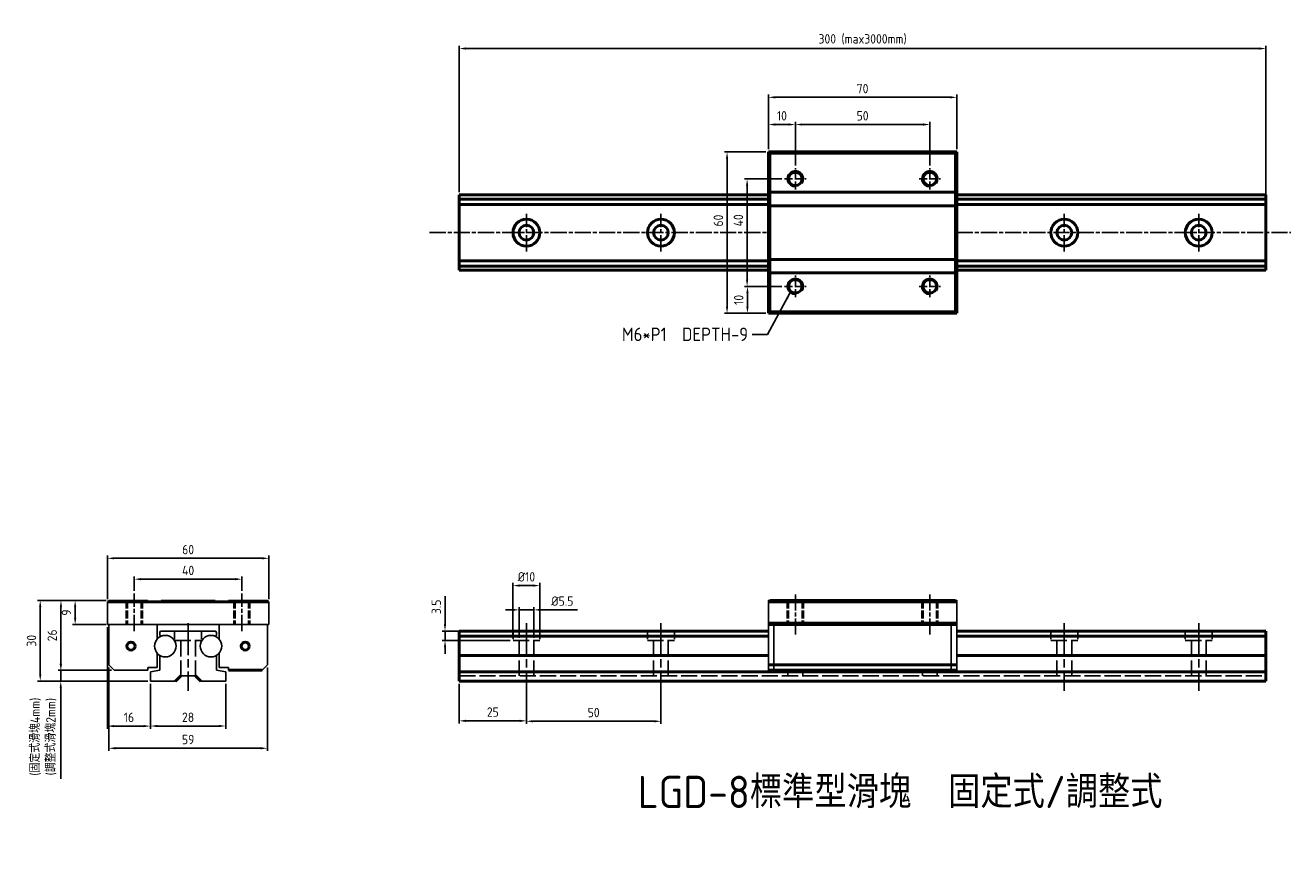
# Model space of a CAD drawing. Header units: millimetres. Extents: x 1348 to 1819, y 1120 to 1434.
import ezdxf

# ---------------------------------------------------------------- set-up
doc = ezdxf.new("R2010")
doc.units = ezdxf.units.MM
for name, pattern in [('AM_ISO02W050', [7.5, 6, -1.5]), ('AM_ISO02W050x2', [3.75, 3, -0.75]), ('AM_ISO08W050', [18, 12, -1.5, 3, -1.5]), ('AM_ISO08W050x2', [9, 6, -0.75, 1.5, -0.75])]:
    doc.linetypes.add(name, pattern=pattern)
for name, color, linetype, lineweight in [('AM_0', 7, 'Continuous', 50), ('AM_3', 6, 'AM_ISO02W050', 25), ('AM_5', 3, 'Continuous', 25), ('AM_7', 4, 'AM_ISO08W050', 25), ('AM_8', 1, 'Continuous', 25)]:
    doc.layers.add(name, color=color, linetype=linetype, lineweight=lineweight)
doc.styles.add('ACISOTS', font='isocp.shx', dxfattribs={"height": 1, "bigfont": 'chineset.shx'})
doc.styles.get("Standard").update_dxf_attribs({"font": 'ISOCP.SHX', "bigfont": 'CHINESET.SHX'})
doc.dimstyles.new('AM_ISO', dxfattribs={"dimtxt": 3.5, "dimasz": 2.5, "dimexe": 1, "dimexo": 1, "dimgap": 1.5, "dimtad": 1, "dimdsep": 46, "dimtxsty": 'Standard', "dimcen": 0, "dimclrd": 256, "dimclre": 256, "dimclrt": 2, "dimadec": 0, "dimazin": 2, "dimtp": 0.1, "dimtm": 0.1, "dimtfac": 0.71, "dimtdec": 3, "dimtmove": 0, "dimatfit": 3, "dimfxl": 0, "dimlwd": -1, "dimlwe": -1, "dimarcsym": 0})
doc.dimstyles.new('AM_ISO$7', dxfattribs={"dimtxt": 5, "dimasz": 2.5, "dimexe": 1, "dimexo": 1, "dimgap": 1.5, "dimtad": 1, "dimdsep": 46, "dimtxsty": 'Standard', "dimcen": 0, "dimclrd": 256, "dimclre": 256, "dimclrt": 2, "dimadec": 0, "dimazin": 2, "dimtp": 0.1, "dimtm": 0.1, "dimtfac": 0.71, "dimtdec": 3, "dimtmove": 0, "dimatfit": 3, "dimfxl": 0, "dimlwd": -1, "dimlwe": -1, "dimarcsym": 0})

# ---------------------------------------------------------------- blocks, each defined once
blk = doc.blocks.new('*D2')
at = {"layer": 'AM_5'}
for p, q in [((1378.1, 1219.95), (1352.61, 1219.95)), ((1353.61, 1217.45), (1353.61, 1192.45)), ((1393.6, 1189.95), (1352.61, 1189.95))]:
    blk.add_line(p, q, dxfattribs=at)
for points in [[(1353.19, 1217.45), (1354.02, 1217.45), (1353.61, 1219.95)], [(1353.19, 1192.45), (1354.02, 1192.45), (1353.61, 1189.95)]]:
    blk.add_solid(points, dxfattribs=at)
at = {"layer": 'Defpoints', "color": 0}
for p in [(1379.1, 1219.95), (1353.61, 1189.95), (1394.6, 1189.95)]:
    blk.add_point(p, dxfattribs=at)
at = {"layer": 'AM_5', "color": 2, "insert": (1350.36, 1204.95), "char_height": 3.5, "attachment_point": 5, "rotation": 90}
blk.add_mtext('30', dxfattribs=at)
blk = doc.blocks.new('*D3')
at = {"layer": 'AM_5'}
for p, q in [((1378.1, 1219.95), (1365.59, 1219.95)), ((1366.59, 1217.45), (1366.59, 1213.45)), ((1378.1, 1210.95), (1365.59, 1210.95))]:
    blk.add_line(p, q, dxfattribs=at)
for points in [[(1366.18, 1217.45), (1367.01, 1217.45), (1366.59, 1219.95)], [(1366.18, 1213.45), (1367.01, 1213.45), (1366.59, 1210.95)]]:
    blk.add_solid(points, dxfattribs=at)
at = {"layer": 'Defpoints', "color": 0}
for p in [(1379.1, 1219.95), (1366.59, 1210.95), (1379.1, 1210.95)]:
    blk.add_point(p, dxfattribs=at)
at = {"layer": 'AM_5', "color": 2, "insert": (1363.34, 1215.45), "char_height": 3.5, "attachment_point": 5, "rotation": 90}
blk.add_mtext('9', dxfattribs=at)
blk = doc.blocks.new('*D4')
at = {"layer": 'AM_5'}
for p, q in [((1394.6, 1188.95), (1394.6, 1172.24)), ((1422.6, 1188.95), (1422.6, 1172.24)), ((1397.1, 1173.24), (1420.1, 1173.24))]:
    blk.add_line(p, q, dxfattribs=at)
for points in [[(1397.1, 1173.66), (1397.1, 1172.83), (1394.6, 1173.24)], [(1420.1, 1173.66), (1420.1, 1172.83), (1422.6, 1173.24)]]:
    blk.add_solid(points, dxfattribs=at)
at = {"layer": 'Defpoints', "color": 0}
for p in [(1394.6, 1189.95), (1422.6, 1189.95), (1422.6, 1173.24)]:
    blk.add_point(p, dxfattribs=at)
at = {"layer": 'AM_5', "color": 2, "insert": (1408.6, 1176.49), "char_height": 3.5, "attachment_point": 5}
blk.add_mtext('28', dxfattribs=at)
blk = doc.blocks.new('*D5')
at = {"layer": 'AM_5'}
for p, q in [((1378.6, 1220.45), (1378.6, 1236.61)), ((1381.1, 1235.61), (1436.1, 1235.61)), ((1438.6, 1220.45), (1438.6, 1236.61))]:
    blk.add_line(p, q, dxfattribs=at)
for points in [[(1381.1, 1236.03), (1381.1, 1235.2), (1378.6, 1235.61)], [(1436.1, 1236.03), (1436.1, 1235.2), (1438.6, 1235.61)]]:
    blk.add_solid(points, dxfattribs=at)
at = {"layer": 'Defpoints', "color": 0}
for p in [(1438.6, 1235.61), (1378.6, 1219.45), (1438.6, 1219.45)]:
    blk.add_point(p, dxfattribs=at)
at = {"layer": 'AM_5', "color": 2, "insert": (1408.6, 1238.86), "char_height": 3.5, "attachment_point": 5}
blk.add_mtext('60', dxfattribs=at)
blk = doc.blocks.new('*D6')
at = {"layer": 'AM_5'}
for p, q in [((1388.6, 1223.52), (1388.6, 1228.85)), ((1428.6, 1223.52), (1428.6, 1228.85)), ((1391.1, 1227.85), (1426.1, 1227.85))]:
    blk.add_line(p, q, dxfattribs=at)
for points in [[(1391.1, 1228.27), (1391.1, 1227.44), (1388.6, 1227.85)], [(1426.1, 1228.27), (1426.1, 1227.44), (1428.6, 1227.85)]]:
    blk.add_solid(points, dxfattribs=at)
at = {"layer": 'Defpoints', "color": 0}
for p in [(1428.6, 1227.85), (1388.6, 1222.52), (1428.6, 1222.52)]:
    blk.add_point(p, dxfattribs=at)
at = {"layer": 'AM_5', "color": 2, "insert": (1408.6, 1231.1), "char_height": 3.5, "attachment_point": 5}
blk.add_mtext('40', dxfattribs=at)
blk = doc.blocks.new('*D7')
at = {"layer": 'AM_5'}
for p, q in [((1378.6, 1209.95), (1378.6, 1172.2)), ((1394.6, 1188.95), (1394.6, 1172.2)), ((1381.1, 1173.2), (1392.1, 1173.2))]:
    blk.add_line(p, q, dxfattribs=at)
for points in [[(1381.1, 1173.62), (1381.1, 1172.79), (1378.6, 1173.2)], [(1392.1, 1173.62), (1392.1, 1172.79), (1394.6, 1173.2)]]:
    blk.add_solid(points, dxfattribs=at)
at = {"layer": 'Defpoints', "color": 0}
for p in [(1378.6, 1210.95), (1394.6, 1189.95), (1394.6, 1173.2)]:
    blk.add_point(p, dxfattribs=at)
at = {"layer": 'AM_5', "color": 2, "insert": (1386.6, 1176.45), "char_height": 3.5, "attachment_point": 5}
blk.add_mtext('16', dxfattribs=at)
blk = doc.blocks.new('*D8')
at = {"layer": 'AM_5'}
for p, q in [((1379.1, 1194.95), (1379.1, 1163.96)), ((1438.1, 1194.95), (1438.1, 1163.96)), ((1381.6, 1164.96), (1435.6, 1164.96))]:
    blk.add_line(p, q, dxfattribs=at)
for points in [[(1381.6, 1165.38), (1381.6, 1164.55), (1379.1, 1164.96)], [(1435.6, 1165.38), (1435.6, 1164.55), (1438.1, 1164.96)]]:
    blk.add_solid(points, dxfattribs=at)
at = {"layer": 'Defpoints', "color": 0}
for p in [(1379.1, 1195.95), (1438.1, 1195.95), (1438.1, 1164.96)]:
    blk.add_point(p, dxfattribs=at)
at = {"layer": 'AM_5', "color": 2, "insert": (1408.6, 1168.21), "char_height": 3.5, "attachment_point": 5}
blk.add_mtext('59', dxfattribs=at)
blk = doc.blocks.new('*D9')
at = {"layer": 'AM_5'}
for p, q in [((1378.1, 1219.95), (1360.32, 1219.95)), ((1361.32, 1217.45), (1361.32, 1196.45)), ((1380.1, 1193.95), (1360.32, 1193.95))]:
    blk.add_line(p, q, dxfattribs=at)
for points in [[(1360.9, 1217.45), (1361.73, 1217.45), (1361.32, 1219.95)], [(1360.9, 1196.45), (1361.73, 1196.45), (1361.32, 1193.95)]]:
    blk.add_solid(points, dxfattribs=at)
at = {"layer": 'Defpoints', "color": 0}
for p in [(1379.1, 1219.95), (1361.32, 1193.95), (1381.1, 1193.95)]:
    blk.add_point(p, dxfattribs=at)
at = {"layer": 'AM_5', "color": 2, "insert": (1358.06, 1206.95), "char_height": 3.5, "attachment_point": 5, "rotation": 90}
blk.add_mtext('26', dxfattribs=at)
blk = doc.blocks.new('*D11')
at = {"layer": 'AM_5'}
for p, q in [((1529.41, 1206.05), (1529.41, 1226.47)), ((1531.91, 1225.47), (1536.91, 1225.47)), ((1539.41, 1206.05), (1539.41, 1226.47))]:
    blk.add_line(p, q, dxfattribs=at)
for points in [[(1531.91, 1225.89), (1531.91, 1225.05), (1529.41, 1225.47)], [(1536.91, 1225.89), (1536.91, 1225.05), (1539.41, 1225.47)]]:
    blk.add_solid(points, dxfattribs=at)
at = {"layer": 'Defpoints', "color": 0}
for p in [(1539.41, 1225.47), (1529.41, 1205.05), (1539.41, 1205.05)]:
    blk.add_point(p, dxfattribs=at)
at = {"layer": 'AM_5', "color": 2, "insert": (1534.41, 1228.72), "char_height": 3.5, "attachment_point": 5}
blk.add_mtext('%%c10', dxfattribs=at)
blk = doc.blocks.new('*D12')
at = {"layer": 'AM_5'}
for p, q in [((1529.16, 1216.44), (1526.66, 1216.44)), ((1531.66, 1206.05), (1531.66, 1217.44)), ((1531.66, 1216.44), (1537.16, 1216.44)), ((1537.16, 1206.05), (1537.16, 1217.44)), ((1539.66, 1216.44), (1553.36, 1216.44))]:
    blk.add_line(p, q, dxfattribs=at)
for points in [[(1529.16, 1216.86), (1529.16, 1216.02), (1531.66, 1216.44)], [(1539.66, 1216.86), (1539.66, 1216.02), (1537.16, 1216.44)]]:
    blk.add_solid(points, dxfattribs=at)
at = {"layer": 'Defpoints', "color": 0}
for p in [(1537.16, 1216.44), (1531.66, 1205.05), (1537.16, 1205.05)]:
    blk.add_point(p, dxfattribs=at)
at = {"layer": 'AM_5', "color": 2, "insert": (1547.76, 1219.69), "char_height": 3.5, "attachment_point": 5}
blk.add_mtext('%%c5.5', dxfattribs=at)
blk = doc.blocks.new('*D13')
at = {"layer": 'AM_5'}
for p, q in [((1504.13, 1211.05), (1504.13, 1221.59)), ((1528.41, 1208.55), (1503.13, 1208.55)), ((1528.41, 1205.05), (1503.13, 1205.05)), ((1504.13, 1205.05), (1504.13, 1208.55)), ((1504.13, 1202.55), (1504.13, 1200.05))]:
    blk.add_line(p, q, dxfattribs=at)
for points in [[(1503.71, 1211.05), (1504.54, 1211.05), (1504.13, 1208.55)], [(1503.71, 1202.55), (1504.54, 1202.55), (1504.13, 1205.05)]]:
    blk.add_solid(points, dxfattribs=at)
at = {"layer": 'Defpoints', "color": 0}
for p in [(1504.13, 1208.55), (1529.41, 1208.55), (1529.41, 1205.05)]:
    blk.add_point(p, dxfattribs=at)
at = {"layer": 'AM_5', "color": 2, "insert": (1500.88, 1217.57), "char_height": 3.5, "attachment_point": 5, "rotation": 90}
blk.add_mtext('3.5', dxfattribs=at)
blk = doc.blocks.new('*D14')
at = {"layer": 'AM_5'}
for p, q in [((1509.41, 1188.95), (1509.41, 1174.16)), ((1534.41, 1188.95), (1534.41, 1174.16)), ((1511.91, 1175.16), (1531.91, 1175.16))]:
    blk.add_line(p, q, dxfattribs=at)
for points in [[(1511.91, 1175.57), (1511.91, 1174.74), (1509.41, 1175.16)], [(1531.91, 1175.57), (1531.91, 1174.74), (1534.41, 1175.16)]]:
    blk.add_solid(points, dxfattribs=at)
at = {"layer": 'Defpoints', "color": 0}
for p in [(1509.41, 1189.95), (1534.41, 1189.95), (1534.41, 1175.16)]:
    blk.add_point(p, dxfattribs=at)
at = {"layer": 'AM_5', "color": 2, "insert": (1521.91, 1178.41), "char_height": 3.5, "attachment_point": 5}
blk.add_mtext('25', dxfattribs=at)
blk = doc.blocks.new('*D15')
at = {"layer": 'AM_5'}
for p, q in [((1534.41, 1188.95), (1534.41, 1174)), ((1584.41, 1188.95), (1584.41, 1174)), ((1536.91, 1175), (1581.91, 1175))]:
    blk.add_line(p, q, dxfattribs=at)
for points in [[(1536.91, 1175.42), (1536.91, 1174.58), (1534.41, 1175)], [(1581.91, 1175.42), (1581.91, 1174.58), (1584.41, 1175)]]:
    blk.add_solid(points, dxfattribs=at)
at = {"layer": 'Defpoints', "color": 0}
for p in [(1534.41, 1189.95), (1584.41, 1189.95), (1584.41, 1175)]:
    blk.add_point(p, dxfattribs=at)
at = {"layer": 'AM_5', "color": 2, "insert": (1559.41, 1178.25), "char_height": 3.5, "attachment_point": 5}
blk.add_mtext('50', dxfattribs=at)
blk = doc.blocks.new('*D16')
at = {"layer": 'AM_5'}
for p, q in [((1624.41, 1387.73), (1624.41, 1408.07)), ((1626.91, 1407.07), (1691.91, 1407.07)), ((1694.41, 1387.73), (1694.41, 1408.07))]:
    blk.add_line(p, q, dxfattribs=at)
for points in [[(1626.91, 1407.49), (1626.91, 1406.65), (1624.41, 1407.07)], [(1691.91, 1407.49), (1691.91, 1406.65), (1694.41, 1407.07)]]:
    blk.add_solid(points, dxfattribs=at)
at = {"layer": 'Defpoints', "color": 0}
for p in [(1694.41, 1407.07), (1624.41, 1386.73), (1694.41, 1386.73)]:
    blk.add_point(p, dxfattribs=at)
at = {"layer": 'AM_5', "color": 2, "insert": (1659.41, 1410.32), "char_height": 3.5, "attachment_point": 5}
blk.add_mtext('70', dxfattribs=at)
blk = doc.blocks.new('*D17')
at = {"layer": 'AM_5'}
for p, q in [((1634.41, 1381.73), (1634.41, 1397.94)), ((1684.41, 1381.73), (1684.41, 1397.94)), ((1636.91, 1396.94), (1681.91, 1396.94))]:
    blk.add_line(p, q, dxfattribs=at)
for points in [[(1636.91, 1397.36), (1636.91, 1396.53), (1634.41, 1396.94)], [(1681.91, 1397.36), (1681.91, 1396.53), (1684.41, 1396.94)]]:
    blk.add_solid(points, dxfattribs=at)
at = {"layer": 'Defpoints', "color": 0}
for p in [(1684.41, 1396.94), (1634.41, 1380.73), (1684.41, 1380.73)]:
    blk.add_point(p, dxfattribs=at)
at = {"layer": 'AM_5', "color": 2, "insert": (1659.41, 1400.19), "char_height": 3.5, "attachment_point": 5}
blk.add_mtext('50', dxfattribs=at)
blk = doc.blocks.new('*D18')
at = {"layer": 'AM_5'}
for p, q in [((1624.41, 1387.73), (1624.41, 1397.94)), ((1634.41, 1381.73), (1634.41, 1397.94)), ((1626.91, 1396.94), (1631.91, 1396.94))]:
    blk.add_line(p, q, dxfattribs=at)
for points in [[(1626.91, 1397.36), (1626.91, 1396.53), (1624.41, 1396.94)], [(1631.91, 1397.36), (1631.91, 1396.53), (1634.41, 1396.94)]]:
    blk.add_solid(points, dxfattribs=at)
at = {"layer": 'Defpoints', "color": 0}
for p in [(1634.41, 1396.94), (1624.41, 1386.73), (1634.41, 1380.73)]:
    blk.add_point(p, dxfattribs=at)
at = {"layer": 'AM_5', "color": 2, "insert": (1629.41, 1400.19), "char_height": 3.5, "attachment_point": 5}
blk.add_mtext('10', dxfattribs=at)
blk = doc.blocks.new('*D19')
at = {"layer": 'AM_5'}
for p, q in [((1623.41, 1386.73), (1608.01, 1386.73)), ((1609.01, 1384.23), (1609.01, 1329.23)), ((1623.41, 1326.73), (1608.01, 1326.73))]:
    blk.add_line(p, q, dxfattribs=at)
for points in [[(1608.59, 1384.23), (1609.42, 1384.23), (1609.01, 1386.73)], [(1608.59, 1329.23), (1609.42, 1329.23), (1609.01, 1326.73)]]:
    blk.add_solid(points, dxfattribs=at)
at = {"layer": 'Defpoints', "color": 0}
for p in [(1624.41, 1386.73), (1609.01, 1326.73), (1624.41, 1326.73)]:
    blk.add_point(p, dxfattribs=at)
at = {"layer": 'AM_5', "color": 2, "insert": (1605.76, 1361.22), "char_height": 3.5, "attachment_point": 5, "rotation": 90}
blk.add_mtext('60', dxfattribs=at)
blk = doc.blocks.new('*D20')
at = {"layer": 'AM_5'}
for p, q in [((1629.41, 1376.73), (1615.47, 1376.73)), ((1616.47, 1374.23), (1616.47, 1339.23)), ((1629.41, 1336.73), (1615.47, 1336.73))]:
    blk.add_line(p, q, dxfattribs=at)
for points in [[(1616.05, 1374.23), (1616.88, 1374.23), (1616.47, 1376.73)], [(1616.05, 1339.23), (1616.88, 1339.23), (1616.47, 1336.73)]]:
    blk.add_solid(points, dxfattribs=at)
at = {"layer": 'Defpoints', "color": 0}
for p in [(1630.41, 1376.73), (1616.47, 1336.73), (1630.41, 1336.73)]:
    blk.add_point(p, dxfattribs=at)
at = {"layer": 'AM_5', "color": 2, "insert": (1613.22, 1361.3), "char_height": 3.5, "attachment_point": 5, "rotation": 90}
blk.add_mtext('40', dxfattribs=at)
blk = doc.blocks.new('*D21')
at = {"layer": 'AM_5'}
for p, q in [((1629.41, 1336.73), (1615.6, 1336.73)), ((1616.6, 1329.23), (1616.6, 1334.23)), ((1623.41, 1326.73), (1615.6, 1326.73))]:
    blk.add_line(p, q, dxfattribs=at)
for points in [[(1616.18, 1334.23), (1617.02, 1334.23), (1616.6, 1336.73)], [(1616.18, 1329.23), (1617.02, 1329.23), (1616.6, 1326.73)]]:
    blk.add_solid(points, dxfattribs=at)
at = {"layer": 'Defpoints', "color": 0}
for p in [(1616.6, 1336.73), (1630.41, 1336.73), (1624.41, 1326.73)]:
    blk.add_point(p, dxfattribs=at)
at = {"layer": 'AM_5', "color": 2, "insert": (1613.35, 1331.73), "char_height": 3.5, "attachment_point": 5, "rotation": 90}
blk.add_mtext('10', dxfattribs=at)
blk = doc.blocks.new('*D23')
at = {"layer": 'AM_5'}
for p, q in [((1509.41, 1371.73), (1509.41, 1426.2)), ((1809.41, 1370.23), (1809.41, 1426.2)), ((1511.91, 1425.2), (1806.91, 1425.2))]:
    blk.add_line(p, q, dxfattribs=at)
for points in [[(1511.91, 1425.62), (1511.91, 1424.79), (1509.41, 1425.2)], [(1806.91, 1425.62), (1806.91, 1424.79), (1809.41, 1425.2)]]:
    blk.add_solid(points, dxfattribs=at)
at = {"layer": 'Defpoints', "color": 0}
for p in [(1809.41, 1425.2), (1509.41, 1370.73), (1809.41, 1369.23)]:
    blk.add_point(p, dxfattribs=at)
at = {"layer": 'AM_5', "color": 2, "insert": (1659.41, 1428.63), "char_height": 3.5, "attachment_point": 5}
blk.add_mtext('300 (max3000mm)', dxfattribs=at)
blk = doc.blocks.new('*D24')
at = {"layer": 'AM_5'}
for p, q in [((1361.24, 1196.45), (1361.24, 1198.95)), ((1380.1, 1193.95), (1360.24, 1193.95)), ((1361.24, 1193.95), (1361.24, 1189.95)), ((1393.6, 1189.95), (1360.24, 1189.95)), ((1361.24, 1187.45), (1361.24, 1153.6))]:
    blk.add_line(p, q, dxfattribs=at)
for points in [[(1360.82, 1196.45), (1361.66, 1196.45), (1361.24, 1193.95)], [(1360.82, 1187.45), (1361.66, 1187.45), (1361.24, 1189.95)]]:
    blk.add_solid(points, dxfattribs=at)
at = {"layer": 'Defpoints', "color": 0}
for p in [(1361.24, 1193.95), (1381.1, 1193.95), (1394.6, 1189.95)]:
    blk.add_point(p, dxfattribs=at)
at = {"layer": 'AM_5', "color": 2, "insert": (1354.81, 1169.28), "char_height": 3.5, "attachment_point": 5, "rotation": 90}
blk.add_mtext('(固定式滑塊4mm)\\P(調整式滑塊2mm)', dxfattribs=at)

msp = doc.modelspace()

# ---------------------------------------------------------------- linework, layer by layer
for p, q in [((1378.599, 1219.45), (1379.099, 1219.95)), ((1378.599, 1219.45), (1378.599, 1210.95)), ((1379.099, 1219.95), (1393.599, 1219.95)), ((1393.599, 1219.45), (1398.599, 1219.45)), ((1398.599, 1219.95), (1418.599, 1219.95)), ((1418.599, 1219.45), (1423.599, 1219.45)), ((1423.599, 1219.95), (1438.099, 1219.95)), ((1438.099, 1219.95), (1438.599, 1219.45)), ((1438.599, 1219.45), (1438.599, 1210.95)), ((1624.409, 1219.45), (1624.409, 1193.95)), ((1694.409, 1219.45), (1694.409, 1193.95)), ((1378.599, 1210.95), (1438.599, 1210.95)), ((1379.099, 1210.95), (1379.099, 1195.95)), ((1397.099, 1210.95), (1397.099, 1205.595)), ((1420.099, 1210.95), (1420.099, 1205.595)), ((1438.099, 1210.95), (1438.099, 1195.95)), ((1626.409, 1210.95), (1626.409, 1193.95)), ((1692.409, 1210.95), (1692.409, 1193.95)), ((1398.099, 1208.05), (1398.099, 1207.192)), ((1398.599, 1208.55), (1418.599, 1208.55)), ((1419.099, 1208.05), (1419.099, 1207.192)), ((1397.099, 1200.304), (1397.099, 1194.95)), ((1420.099, 1200.304), (1420.099, 1194.95)), ((1379.099, 1195.95), (1381.099, 1193.95)), ((1398.099, 1199.486), (1398.099, 1194.067)), ((1419.099, 1199.486), (1419.099, 1194.067)), ((1436.099, 1193.95), (1438.099, 1195.95)), ((1381.099, 1193.95), (1393.599, 1193.95)), ((1393.599, 1194.95), (1393.599, 1193.95)), ((1393.599, 1194.95), (1397.099, 1194.95)), ((1394.599, 1193.45), (1398.099, 1194.067)), ((1394.599, 1193.45), (1394.599, 1189.95)), ((1405.849, 1191.95), (1411.349, 1191.95)), ((1422.599, 1193.45), (1419.099, 1194.067)), ((1420.099, 1194.95), (1423.599, 1194.95)), ((1422.599, 1193.45), (1422.599, 1189.95)), ((1423.599, 1194.95), (1423.599, 1193.95)), ((1394.599, 1189.95), (1403.849, 1189.95)), ((1413.349, 1189.95), (1422.599, 1189.95))]:
    msp.add_line(p, q)
for centre in [(1400.099, 1202.95), (1417.099, 1202.95)]:
    msp.add_circle(centre, 4)
for centre, start, end in [((1398.599, 1208.05), 90, 180), ((1398.599, 1207.192), 180, 289.47122), ((1418.599, 1207.192), 250.52878, 0), ((1418.599, 1208.05), 0, 90)]:
    msp.add_arc(centre, 0.5, start, end)
at = {"layer": 'AM_0'}
for p, q in [((1624.409, 1326.734), (1624.409, 1386.734)), ((1624.409, 1386.734), (1694.409, 1386.734)), ((1624.909, 1386.234), (1693.909, 1386.234)), ((1624.909, 1327.234), (1624.909, 1386.234)), ((1693.909, 1327.234), (1693.909, 1386.234)), ((1694.409, 1326.734), (1694.409, 1386.734)), ((1509.409, 1370.734), (1624.409, 1370.734)), ((1509.409, 1342.734), (1509.409, 1370.734)), ((1624.409, 1371.734), (1694.409, 1371.734)), ((1694.409, 1370.734), (1809.409, 1370.734)), ((1809.409, 1342.734), (1809.409, 1370.734)), ((1509.409, 1369.234), (1624.409, 1369.234)), ((1509.409, 1367.234), (1624.409, 1367.234)), ((1624.409, 1366.734), (1694.409, 1366.734)), ((1694.409, 1369.234), (1809.409, 1369.234)), ((1694.409, 1367.234), (1809.409, 1367.234)), ((1509.409, 1346.234), (1624.409, 1346.234)), ((1624.409, 1346.734), (1694.409, 1346.734)), ((1694.409, 1346.234), (1809.409, 1346.234)), ((1509.409, 1344.234), (1624.409, 1344.234)), ((1509.409, 1342.734), (1624.409, 1342.734)), ((1624.409, 1341.734), (1694.409, 1341.734)), ((1694.409, 1344.234), (1809.409, 1344.234)), ((1694.409, 1342.734), (1809.409, 1342.734)), ((1624.909, 1327.234), (1693.909, 1327.234)), ((1624.409, 1326.734), (1694.409, 1326.734)), ((1378.599, 1219.45), (1438.599, 1219.45)), ((1393.599, 1219.45), (1393.599, 1219.95)), ((1398.599, 1219.45), (1398.599, 1219.95)), ((1418.599, 1219.45), (1418.599, 1219.95)), ((1423.599, 1219.45), (1423.599, 1219.95)), ((1624.409, 1219.45), (1624.909, 1219.95)), ((1624.409, 1219.45), (1694.409, 1219.45)), ((1624.909, 1219.95), (1693.909, 1219.95)), ((1694.409, 1219.45), (1693.909, 1219.95)), ((1624.409, 1211.45), (1694.409, 1211.45)), ((1624.409, 1210.95), (1694.409, 1210.95)), ((1509.409, 1208.55), (1624.409, 1208.55)), ((1509.409, 1208.55), (1509.409, 1189.95)), ((1509.409, 1206.692), (1624.409, 1206.692)), ((1694.409, 1208.55), (1809.409, 1208.55)), ((1694.409, 1206.692), (1809.409, 1206.692)), ((1809.409, 1208.55), (1809.409, 1189.95)), ((1509.409, 1199.486), (1624.409, 1199.486)), ((1624.409, 1195.95), (1694.409, 1195.95)), ((1694.409, 1199.486), (1809.409, 1199.486)), ((1405.849, 1191.95), (1403.849, 1189.95)), ((1411.349, 1191.95), (1413.349, 1189.95)), ((1436.099, 1193.95), (1423.599, 1193.95)), ((1509.409, 1193.45), (1809.409, 1193.45)), ((1624.409, 1193.95), (1694.409, 1193.95)), ((1509.409, 1189.95), (1809.409, 1189.95))]:
    msp.add_line(p, q, dxfattribs=at)
for centre, radius in [((1634.409, 1376.734), 2.5), ((1684.409, 1376.734), 2.5), ((1534.413, 1356.734), 5), ((1584.413, 1356.734), 5), ((1734.413, 1356.734), 5), ((1784.413, 1356.734), 5), ((1534.413, 1356.734), 2.75), ((1584.413, 1356.734), 2.75), ((1734.413, 1356.734), 2.75), ((1784.413, 1356.734), 2.75), ((1634.409, 1336.734), 2.5), ((1684.409, 1336.734), 2.5), ((1387.349, 1202.95), 1.5), ((1429.849, 1202.95), 1.5)]:
    msp.add_circle(centre, radius, dxfattribs=at)
at = {"layer": 'AM_3', "linetype": 'AM_ISO02W050x2'}
for p, q in [((1634.409, 1372.734), (1634.409, 1380.734)), ((1684.409, 1372.734), (1684.409, 1380.734)), ((1630.409, 1376.734), (1638.409, 1376.734)), ((1680.409, 1376.734), (1688.409, 1376.734)), ((1630.409, 1336.734), (1638.409, 1336.734)), ((1634.409, 1332.734), (1634.409, 1340.734)), ((1680.409, 1336.734), (1688.409, 1336.734)), ((1684.409, 1332.734), (1684.409, 1340.734)), ((1385.599, 1219.95), (1385.599, 1210.95)), ((1386.099, 1219.95), (1386.099, 1210.95)), ((1391.099, 1219.95), (1391.099, 1210.95)), ((1391.599, 1219.95), (1391.599, 1210.95)), ((1425.599, 1219.95), (1425.599, 1210.95)), ((1426.099, 1219.95), (1426.099, 1210.95)), ((1431.099, 1219.95), (1431.099, 1210.95)), ((1431.599, 1219.95), (1431.599, 1210.95)), ((1631.409, 1219.95), (1631.409, 1210.95)), ((1631.909, 1219.95), (1631.909, 1210.95)), ((1636.909, 1219.95), (1636.909, 1210.95)), ((1637.409, 1219.95), (1637.409, 1210.95)), ((1681.409, 1219.95), (1681.409, 1210.95)), ((1681.909, 1219.95), (1681.909, 1210.95)), ((1686.909, 1219.95), (1686.909, 1210.95)), ((1687.409, 1219.95), (1687.409, 1210.95))]:
    msp.add_line(p, q, dxfattribs=at)
at = {"layer": 'AM_3'}
for p, q in [((1403.599, 1208.55), (1403.599, 1205.55)), ((1403.599, 1205.05), (1413.599, 1205.05)), ((1405.849, 1205.05), (1405.849, 1191.95)), ((1411.349, 1205.05), (1411.349, 1191.95)), ((1413.599, 1208.55), (1413.599, 1205.55)), ((1529.413, 1208.55), (1529.413, 1205.55)), ((1529.413, 1205.05), (1539.413, 1205.05)), ((1531.663, 1205.05), (1531.663, 1191.95)), ((1537.163, 1205.05), (1537.163, 1191.95)), ((1539.413, 1208.55), (1539.413, 1205.55)), ((1579.413, 1208.55), (1579.413, 1205.55)), ((1579.413, 1205.05), (1589.413, 1205.05)), ((1581.663, 1205.05), (1581.663, 1191.95)), ((1587.163, 1205.05), (1587.163, 1191.95)), ((1589.413, 1208.55), (1589.413, 1205.55)), ((1729.413, 1208.55), (1729.413, 1205.55)), ((1729.413, 1205.05), (1739.413, 1205.05)), ((1731.663, 1205.05), (1731.663, 1191.95)), ((1737.163, 1205.05), (1737.163, 1191.95)), ((1739.413, 1208.55), (1739.413, 1205.55)), ((1779.413, 1208.55), (1779.413, 1205.55)), ((1779.413, 1205.05), (1789.413, 1205.05)), ((1781.663, 1205.05), (1781.663, 1191.95)), ((1787.163, 1205.05), (1787.163, 1191.95)), ((1789.413, 1208.55), (1789.413, 1205.55)), ((1509.409, 1191.95), (1809.409, 1191.95)), ((1631.663, 1193.95), (1631.663, 1191.95)), ((1637.163, 1193.95), (1637.163, 1191.95)), ((1681.663, 1193.95), (1681.663, 1191.95)), ((1687.163, 1193.95), (1687.163, 1191.95))]:
    msp.add_line(p, q, dxfattribs=at)
at = {"layer": 'AM_7', "linetype": 'AM_ISO08W050x2'}
for p, q in [((1534.413, 1349.734), (1534.413, 1363.734)), ((1584.413, 1349.734), (1584.413, 1363.734)), ((1584.413, 1349.734), (1584.413, 1363.734)), ((1734.413, 1349.734), (1734.413, 1363.734)), ((1734.413, 1349.734), (1734.413, 1363.734)), ((1784.413, 1349.734), (1784.413, 1363.734)), ((1784.413, 1349.734), (1784.413, 1363.734)), ((1498.394, 1356.734), (1624.409, 1356.734)), ((1694.409, 1356.734), (1818.605, 1356.734)), ((1388.599, 1208.55), (1388.599, 1222.518)), ((1428.599, 1208.55), (1428.599, 1222.518)), ((1634.409, 1222.197), (1634.409, 1207.273)), ((1684.409, 1222.197), (1684.409, 1207.273))]:
    msp.add_line(p, q, dxfattribs=at)
at = {"layer": 'AM_7'}
for p, q in [((1408.599, 1211.549), (1408.599, 1186.38)), ((1534.413, 1211.549), (1534.413, 1186.38)), ((1584.413, 1211.549), (1584.413, 1186.38)), ((1734.413, 1211.549), (1734.413, 1186.38)), ((1784.413, 1211.549), (1784.413, 1186.38))]:
    msp.add_line(p, q, dxfattribs=at)
at = {"layer": 'AM_8'}
for centre in [(1634.409, 1376.734), (1684.409, 1376.734), (1634.409, 1336.734), (1684.409, 1336.734)]:
    msp.add_arc(centre, 3, 326.03356, 270, dxfattribs=at)

# ---------------------------------------------------------------- texts
at = {"layer": 'AM_0', "insert": (1575.793, 1154.732), "char_height": 12, "width": 200.93585, "attachment_point": 1, "style": 'ACISOTS'}
msp.add_mtext('LGD-8標準型滑塊  固定式/調整式', dxfattribs=at)
at = {"layer": 'AM_5', "color": 2, "insert": (1616.843, 1316.413), "char_height": 5, "attachment_point": 9}
msp.add_mtext('M6*P1  DEPTH-9', dxfattribs=at)

# ---------------------------------------------------------------- dimensions: what is measured, and where the dimension line sits
at = {"layer": 'AM_5'}
for base, p1, p2, text, picture, middle in [((1809.409, 1425.203), (1509.409, 1370.734), (1809.409, 1369.234), '<> (max3000mm)', '*D23', (1659.409, 1428.628)), ((1539.413, 1225.469), (1529.413, 1205.05), (1539.413, 1205.05), '%%c<>', '*D11', (1534.413, 1228.719)), ((1537.163, 1216.44), (1531.663, 1205.05), (1537.163, 1205.05), '%%c<>', '*D12', (1547.761, 1219.69))]:
    dim = msp.add_linear_dim(base=base, p1=p1, p2=p2, text=text, dimstyle='AM_ISO', dxfattribs=at)
    dim.commit()
    dim.dimension.update_dxf_attribs({"geometry": picture, "text_midpoint": middle})
for base, p1, p2, picture, middle in [((1694.409, 1407.07), (1624.409, 1386.734), (1694.409, 1386.734), '*D16', (1659.409, 1410.32)), ((1634.409, 1396.943), (1624.409, 1386.734), (1634.409, 1380.734), '*D18', (1629.409, 1400.193)), ((1684.409, 1396.943), (1634.409, 1380.734), (1684.409, 1380.734), '*D17', (1659.409, 1400.193)), ((1438.599, 1235.614), (1378.599, 1219.45), (1438.599, 1219.45), '*D5', (1408.599, 1238.864)), ((1428.599, 1227.853), (1388.599, 1222.518), (1428.599, 1222.518), '*D6', (1408.599, 1231.103)), ((1394.599, 1173.202), (1378.599, 1210.95), (1394.599, 1189.95), '*D7', (1386.599, 1176.452)), ((1438.099, 1164.963), (1379.099, 1195.95), (1438.099, 1195.95), '*D8', (1408.599, 1168.213)), ((1422.599, 1173.244), (1394.599, 1189.95), (1422.599, 1189.95), '*D4', (1408.599, 1176.495)), ((1534.413, 1175.157), (1509.409, 1189.95), (1534.413, 1189.95), '*D14', (1521.911, 1178.408)), ((1584.413, 1175), (1534.413, 1189.95), (1584.413, 1189.95), '*D15', (1559.413, 1178.25))]:
    dim = msp.add_linear_dim(base=base, p1=p1, p2=p2, dimstyle='AM_ISO', dxfattribs=at)
    dim.commit()
    dim.dimension.update_dxf_attribs({"geometry": picture, "text_midpoint": middle})
for base, p1, p2, picture, middle in [((1609.006, 1326.734), (1624.409, 1386.734), (1624.409, 1326.734), '*D19', (1609.006, 1361.217)), ((1616.465, 1336.734), (1630.409, 1376.734), (1630.409, 1336.734), '*D20', (1616.465, 1361.303)), ((1353.605, 1189.95), (1379.099, 1219.95), (1394.599, 1189.95), '*D2', (1353.605, 1204.95))]:
    dim = msp.add_linear_dim(base=base, p1=p1, p2=p2, angle=90, dimstyle='AM_ISO', dxfattribs=at)
    dim.commit()
    dim.dimension.update_dxf_attribs({"geometry": picture, "text_midpoint": middle, "dimtype": 160})
for base, p1, p2, picture, middle in [((1616.599, 1336.734), (1624.409, 1326.734), (1630.409, 1336.734), '*D21', (1613.349, 1331.734)), ((1361.315, 1193.95), (1379.099, 1219.95), (1381.099, 1193.95), '*D9', (1358.065, 1206.95)), ((1366.593, 1210.95), (1379.099, 1219.95), (1379.099, 1210.95), '*D3', (1363.343, 1215.45)), ((1504.126, 1208.55), (1529.413, 1205.05), (1529.413, 1208.55), '*D13', (1500.876, 1217.572))]:
    dim = msp.add_linear_dim(base=base, p1=p1, p2=p2, angle=90, dimstyle='AM_ISO', dxfattribs=at)
    dim.commit()
    dim.dimension.update_dxf_attribs({"geometry": picture, "text_midpoint": middle})
dim = msp.add_linear_dim(base=(1361.241, 1193.95), p1=(1394.599, 1189.95), p2=(1381.099, 1193.95), angle=90, text='(固定式滑塊<>mm)\\P(調整式滑塊2mm)', dimstyle='AM_ISO', dxfattribs=at)
dim.commit()
dim.dimension.update_dxf_attribs({"geometry": '*D24', "text_midpoint": (1361.241, 1169.276), "dimtype": 160})

# ---------------------------------------------------------------- leaders
at = {"layer": 'AM_5', "annotation_type": 0, "has_hookline": 1, "hookline_direction": 1, "text_width": 47.358}
msp.add_leader([(1632.509, 1334.412), (1624.003, 1318.913), (1618.343, 1318.913)], dimstyle='AM_ISO$7', override={"dimgap": 1.5, "dimtad": 0}, dxfattribs=at)

doc.saveas('drawing.dxf')
